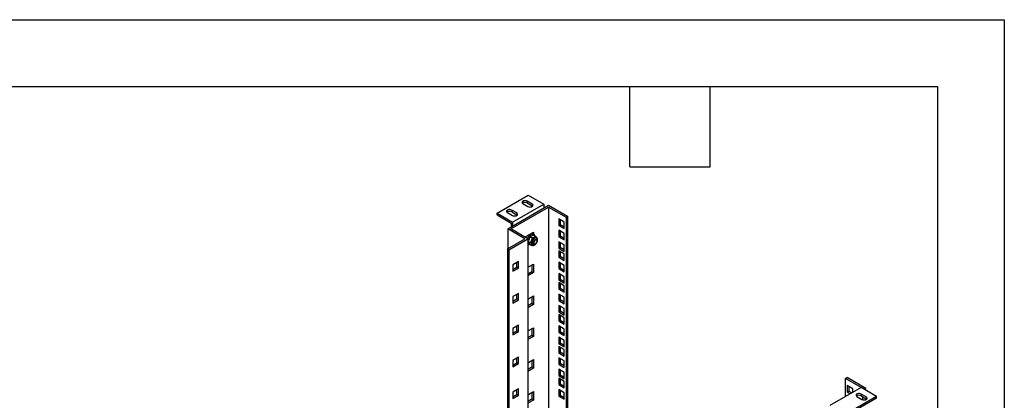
# Model space of a CAD drawing. Header units: millimetres. Extents: x 0 to 3353, y 0 to 2591.
# Tile 5 of 5: x 2231 to 3353, y 2157 to 2591. Entities that reach past the tile are written whole.
import ezdxf

# ---------------------------------------------------------------- set-up
doc = ezdxf.new("R2010")
doc.units = ezdxf.units.MM
doc.header["$LTSCALE"] = 12
doc.layers.add('TEXT', color=140, linetype='Continuous', lineweight=25)

msp = doc.modelspace()

# ---------------------------------------------------------------- linework, layer by layer
at = {"color": 7, "linetype": 'Continuous'}
for p, q in [((0.03, 2590.83), (3352.83, 2590.83)), ((3352.83, 2590.83), (3352.83, 0.03))]:
    msp.add_line(p, q, dxfattribs=at)
for p, q in [((2774.77, 2370.42), (2810.13, 2390.83)), ((2810.13, 2390.83), (2827.8, 2380.63)), ((2786.79, 2352.46), (2833.46, 2379.4)), ((2792.45, 2360.22), (2827.8, 2380.63)), ((2804.11, 2381.24), (2809.77, 2377.98)), ((2814.72, 2380.83), (2809.06, 2384.1)), ((2809.06, 2384.1), (2809.06, 2382.06)), ((2809.06, 2382.06), (2814.72, 2378.79)), ((2814.72, 2380.83), (2814.72, 2378.79)), ((2827.8, 2380.63), (2827.8, 2376.14)), ((2833.46, 2379.4), (2855.03, 2366.95)), ((2774.77, 2368.38), (2774.77, 2370.42)), ((2774.77, 2370.42), (2792.45, 2360.22)), ((2774.77, 2368.38), (2790.68, 2359.2)), ((2786.44, 2371.04), (2792.09, 2367.77)), ((2790.33, 2352.46), (2833.46, 2377.36)), ((2797.04, 2370.63), (2791.39, 2373.89)), ((2791.39, 2373.89), (2791.39, 2371.85)), ((2791.39, 2371.85), (2797.04, 2368.59)), ((2797.04, 2370.63), (2797.04, 2368.59)), ((2797.04, 2368.59), (2797.59, 2368.18)), ((2814.72, 2378.79), (2815.27, 2378.38)), ((2833.46, 2377.36), (2853.26, 2365.93)), ((2833.46, 2377.36), (2833.46, 842.27)), ((2790.68, 2359.2), (2790.68, 2354.71)), ((2792.45, 2360.22), (2792.45, 2355.73)), ((2844.95, 2363.87), (2844.95, 2356.52)), ((2851.31, 2360.2), (2844.95, 2363.87)), ((2844.95, 2356.52), (2846.72, 2357.54)), ((2846.72, 2362.85), (2846.72, 2357.54)), ((2846.72, 2357.54), (2851.31, 2354.89)), ((2851.31, 2352.85), (2851.31, 2360.2)), ((2853.26, 2365.93), (2855.03, 2366.95)), ((2853.26, 2365.93), (2853.26, 830.84)), ((2855.03, 2366.95), (2855.03, 831.86)), ((2806.24, 2341.24), (2786.79, 2352.46)), ((2786.79, 2352.46), (2786.79, 2330.01)), ((2809.77, 2341.24), (2790.33, 2352.46)), ((2807.65, 2343.86), (2816.14, 2348.76)), ((2811.63, 2345.03), (2810.65, 2345.59)), ((2810.83, 2345.49), (2810.83, 2345.7)), ((2812.6, 2345.82), (2812.6, 2346.72)), ((2814.37, 2347.74), (2814.37, 2346.63)), ((2816.09, 2345.56), (2819, 2343.88)), ((2816.14, 2348.76), (2816.14, 2346.47)), ((2816.4, 2346.33), (2816.27, 2346.4)), ((2844.95, 2356.52), (2851.31, 2352.85)), ((2844.95, 2350.89), (2844.95, 2343.54)), ((2851.31, 2347.21), (2844.95, 2350.89)), ((2846.72, 2349.87), (2846.72, 2344.56)), ((2851.31, 2339.86), (2851.31, 2347.21)), ((2786.44, 2329.81), (2806.24, 2341.24)), ((2788.2, 2328.79), (2809.77, 2341.24)), ((2807.65, 2342.46), (2807.65, 2343.86)), ((2809.77, 2341.24), (2809.77, 806.14)), ((2809.77, 2338.43), (2812.55, 2336.82)), ((2809.77, 2335.14), (2809.79, 2335.13)), ((2811.29, 2335.18), (2814.2, 2333.5)), ((2812, 2343.74), (2814.92, 2342.06)), ((2816.12, 2335.51), (2816.69, 2335.18)), ((2818.19, 2335.33), (2818.54, 2335.53)), ((2819.82, 2342.56), (2819, 2343.88)), ((2819.69, 2340.38), (2819.12, 2340.7)), ((2819.77, 2342.64), (2819.41, 2342.84)), ((2819.7, 2342.68), (2819.77, 2342.64)), ((2820.31, 2338.6), (2820.31, 2339)), ((2844.95, 2343.54), (2846.72, 2344.56)), ((2844.95, 2343.54), (2851.31, 2339.86)), ((2844.95, 2337.9), (2844.95, 2330.56)), ((2851.31, 2334.23), (2844.95, 2337.9)), ((2846.72, 2344.56), (2851.31, 2341.91)), ((2846.72, 2336.88), (2846.72, 2331.58)), ((2788.2, 2328.79), (2786.44, 2329.81)), ((2786.44, 2329.81), (2786.44, 794.71)), ((2788.2, 2328.79), (2788.2, 793.69)), ((2814.2, 2333.5), (2815.22, 2333.82)), ((2814.41, 2334.18), (2814.77, 2333.98)), ((2844.95, 2330.56), (2846.72, 2331.58)), ((2844.95, 2330.56), (2851.31, 2326.88)), ((2844.95, 2327.58), (2844.95, 2320.23)), ((2851.31, 2323.9), (2844.95, 2327.58)), ((2846.72, 2331.58), (2851.31, 2328.92)), ((2846.72, 2326.55), (2846.72, 2321.25)), ((2851.31, 2326.88), (2851.31, 2334.23)), ((2851.31, 2316.55), (2851.31, 2323.9)), ((2799.16, 2315.29), (2792.8, 2311.61)), ((2797.4, 2308.96), (2797.4, 2314.27)), ((2799.16, 2307.94), (2799.16, 2315.29)), ((2809.77, 2308.79), (2816.14, 2312.47)), ((2816.14, 2312.47), (2816.14, 2302.67)), ((2844.95, 2320.23), (2846.72, 2321.25)), ((2844.95, 2320.23), (2851.31, 2316.55)), ((2844.95, 2314.59), (2844.95, 2307.24)), ((2851.31, 2310.92), (2844.95, 2314.59)), ((2846.72, 2321.25), (2851.31, 2318.59)), ((2846.72, 2313.57), (2846.72, 2308.26)), ((2792.8, 2311.61), (2792.8, 2304.27)), ((2792.8, 2306.31), (2797.4, 2308.96)), ((2792.8, 2304.27), (2799.16, 2307.94)), ((2799.16, 2307.94), (2797.4, 2308.96)), ((2814.37, 2303.69), (2809.77, 2301.03)), ((2816.14, 2302.67), (2809.77, 2298.99)), ((2814.37, 2311.45), (2814.37, 2303.69)), ((2816.14, 2302.67), (2814.37, 2303.69)), ((2844.95, 2307.24), (2846.72, 2308.26)), ((2844.95, 2307.24), (2851.31, 2303.57)), ((2844.95, 2301.61), (2844.95, 2294.26)), ((2851.31, 2297.94), (2844.95, 2301.61)), ((2846.72, 2308.26), (2851.31, 2305.61)), ((2851.31, 2303.57), (2851.31, 2310.92)), ((2844.95, 2294.26), (2846.72, 2295.28)), ((2844.95, 2294.26), (2851.31, 2290.59)), ((2844.95, 2291.28), (2844.95, 2283.93)), ((2851.31, 2287.61), (2844.95, 2291.28)), ((2846.72, 2300.59), (2846.72, 2295.28)), ((2846.72, 2295.28), (2851.31, 2292.63)), ((2846.72, 2290.26), (2846.72, 2284.95)), ((2851.31, 2290.59), (2851.31, 2297.94)), ((2799.16, 2278.99), (2792.8, 2275.32)), ((2799.16, 2271.64), (2799.16, 2278.99)), ((2844.95, 2283.93), (2846.72, 2284.95)), ((2844.95, 2283.93), (2851.31, 2280.26)), ((2844.95, 2278.3), (2844.95, 2270.95)), ((2851.31, 2274.62), (2844.95, 2278.3)), ((2846.72, 2284.95), (2851.31, 2282.3)), ((2851.31, 2280.26), (2851.31, 2287.61)), ((2792.8, 2275.32), (2792.8, 2267.97)), ((2792.8, 2270.01), (2797.4, 2272.66)), ((2792.8, 2267.97), (2799.16, 2271.64)), ((2797.4, 2272.66), (2797.4, 2277.97)), ((2799.16, 2271.64), (2797.4, 2272.66)), ((2809.77, 2272.5), (2816.14, 2276.17)), ((2814.37, 2267.39), (2809.77, 2264.74)), ((2814.37, 2275.15), (2814.37, 2267.39)), ((2816.14, 2266.37), (2814.37, 2267.39)), ((2816.14, 2276.17), (2816.14, 2266.37)), ((2844.95, 2270.95), (2846.72, 2271.97)), ((2844.95, 2270.95), (2851.31, 2267.27)), ((2846.72, 2277.28), (2846.72, 2271.97)), ((2846.72, 2271.97), (2851.31, 2269.32)), ((2851.31, 2267.27), (2851.31, 2274.62)), ((2816.14, 2266.37), (2809.77, 2262.7)), ((2844.95, 2265.31), (2844.95, 2257.96)), ((2851.31, 2261.64), (2844.95, 2265.31)), ((2844.95, 2257.96), (2846.72, 2258.99)), ((2844.95, 2257.96), (2851.31, 2254.29)), ((2846.72, 2264.29), (2846.72, 2258.99)), ((2846.72, 2258.99), (2851.31, 2256.33)), ((2851.31, 2254.29), (2851.31, 2261.64)), ((2844.95, 2254.98), (2844.95, 2247.64)), ((2851.31, 2251.31), (2844.95, 2254.98)), ((2844.95, 2247.64), (2846.72, 2248.66)), ((2844.95, 2247.64), (2851.31, 2243.96)), ((2846.72, 2253.96), (2846.72, 2248.66)), ((2846.72, 2248.66), (2851.31, 2246)), ((2851.31, 2243.96), (2851.31, 2251.31)), ((2799.16, 2242.7), (2792.8, 2239.02)), ((2792.8, 2239.02), (2792.8, 2231.67)), ((2792.8, 2233.72), (2797.4, 2236.37)), ((2792.8, 2231.67), (2799.16, 2235.35)), ((2797.4, 2236.37), (2797.4, 2241.68)), ((2799.16, 2235.35), (2797.4, 2236.37)), ((2799.16, 2235.35), (2799.16, 2242.7)), ((2809.77, 2236.2), (2816.14, 2239.88)), ((2814.37, 2238.85), (2814.37, 2231.1)), ((2816.14, 2239.88), (2816.14, 2230.08)), ((2844.95, 2242), (2844.95, 2234.65)), ((2851.31, 2238.33), (2844.95, 2242)), ((2844.95, 2234.65), (2846.72, 2235.67)), ((2844.95, 2234.65), (2851.31, 2230.98)), ((2846.72, 2240.98), (2846.72, 2235.67)), ((2846.72, 2235.67), (2851.31, 2233.02)), ((2851.31, 2230.98), (2851.31, 2238.33)), ((2814.37, 2231.1), (2809.77, 2228.44)), ((2816.14, 2230.08), (2809.77, 2226.4)), ((2816.14, 2230.08), (2814.37, 2231.1)), ((2844.95, 2229.02), (2844.95, 2221.67)), ((2851.31, 2225.34), (2844.95, 2229.02)), ((2844.95, 2221.67), (2846.72, 2222.69)), ((2846.72, 2228), (2846.72, 2222.69)), ((2846.72, 2222.69), (2851.31, 2220.04)), ((2851.31, 2218), (2851.31, 2225.34)), ((2844.95, 2221.67), (2851.31, 2218)), ((2844.95, 2218.69), (2844.95, 2211.34)), ((2851.31, 2215.02), (2844.95, 2218.69)), ((2844.95, 2211.34), (2846.72, 2212.36)), ((2844.95, 2211.34), (2851.31, 2207.67)), ((2846.72, 2217.67), (2846.72, 2212.36)), ((2846.72, 2212.36), (2851.31, 2209.71)), ((2851.31, 2207.67), (2851.31, 2215.02)), ((2799.16, 2206.4), (2792.8, 2202.73)), ((2792.8, 2202.73), (2792.8, 2195.38)), ((2792.8, 2197.42), (2797.4, 2200.07)), ((2797.4, 2200.07), (2797.4, 2205.38)), ((2799.16, 2199.05), (2797.4, 2200.07)), ((2799.16, 2199.05), (2799.16, 2206.4)), ((2809.77, 2199.91), (2816.14, 2203.58)), ((2814.37, 2202.56), (2814.37, 2194.8)), ((2816.14, 2203.58), (2816.14, 2193.78)), ((2844.95, 2205.71), (2844.95, 2198.36)), ((2851.31, 2202.03), (2844.95, 2205.71)), ((2846.72, 2204.69), (2846.72, 2199.38)), ((2851.31, 2194.68), (2851.31, 2202.03)), ((2792.8, 2195.38), (2799.16, 2199.05)), ((2814.37, 2194.8), (2809.77, 2192.15)), ((2816.14, 2193.78), (2809.77, 2190.11)), ((2816.14, 2193.78), (2814.37, 2194.8)), ((2844.95, 2198.36), (2846.72, 2199.38)), ((2844.95, 2198.36), (2851.31, 2194.68)), ((2844.95, 2192.72), (2844.95, 2185.37)), ((2851.31, 2189.05), (2844.95, 2192.72)), ((2846.72, 2199.38), (2851.31, 2196.72)), ((2846.72, 2191.7), (2846.72, 2186.4)), ((2851.31, 2181.7), (2851.31, 2189.05)), ((2844.95, 2185.37), (2846.72, 2186.4)), ((2844.95, 2185.37), (2851.31, 2181.7)), ((2844.95, 2182.39), (2844.95, 2175.05)), ((2851.31, 2178.72), (2844.95, 2182.39)), ((2846.72, 2186.4), (2851.31, 2183.74)), ((2846.72, 2181.37), (2846.72, 2176.07)), ((2851.31, 2171.37), (2851.31, 2178.72)), ((3171.81, 2182.04), (3173.58, 2183.06)), ((3189.49, 2171.83), (3171.81, 2182.04)), ((3171.81, 2161.63), (3171.81, 2182.04)), ((3195.14, 2170.61), (3173.58, 2183.06)), ((2799.16, 2170.11), (2792.8, 2166.43)), ((2792.8, 2166.43), (2792.8, 2159.08)), ((2797.4, 2163.78), (2797.4, 2169.09)), ((2799.16, 2162.76), (2799.16, 2170.11)), ((2809.77, 2163.61), (2816.14, 2167.28)), ((2814.37, 2166.26), (2814.37, 2158.51)), ((2816.14, 2167.28), (2816.14, 2157.49)), ((2844.95, 2175.05), (2846.72, 2176.07)), ((2844.95, 2175.05), (2851.31, 2171.37)), ((2844.95, 2169.41), (2844.95, 2162.06)), ((2851.31, 2165.74), (2844.95, 2169.41)), ((2846.72, 2176.07), (2851.31, 2173.41)), ((2846.72, 2168.39), (2846.72, 2163.08)), ((3189.49, 2171.83), (3154.13, 2151.42)), ((3180.12, 2170.42), (3173.75, 2174.1)), ((3173.75, 2174.1), (3173.75, 2166.75)), ((3173.75, 2166.75), (3175.52, 2167.77)), ((3173.75, 2166.75), (3177.22, 2164.75)), ((3175.52, 2173.08), (3175.52, 2167.77)), ((3175.52, 2167.77), (3178.98, 2165.77)), ((3180.12, 2166.42), (3180.12, 2170.42)), ((3207.17, 2161.63), (3189.49, 2171.83)), ((3193.38, 2169.59), (3195.14, 2170.61)), ((3195.14, 2168.57), (3195.14, 2170.61)), ((2792.8, 2161.13), (2797.4, 2163.78)), ((2792.8, 2159.08), (2799.16, 2162.76)), ((2799.16, 2162.76), (2797.4, 2163.78)), ((2814.37, 2158.51), (2809.77, 2155.85)), ((2816.14, 2157.49), (2809.77, 2153.81)), ((2816.14, 2157.49), (2814.37, 2158.51)), ((2844.95, 2162.06), (2846.72, 2163.08)), ((2844.95, 2162.06), (2851.31, 2158.39)), ((2846.72, 2163.08), (2851.31, 2160.43)), ((2851.31, 2158.39), (2851.31, 2165.74)), ((3207.17, 2161.63), (3171.81, 2141.22)), ((3207.17, 2159.59), (3171.81, 2139.18)), ((3184.89, 2161.42), (3190.55, 2158.16)), ((3195.5, 2161.02), (3189.84, 2164.28)), ((3189.84, 2164.28), (3189.84, 2162.24)), ((3189.84, 2162.24), (3195.5, 2158.97)), ((3191.26, 2161.42), (3191.26, 2157.84)), ((3195.14, 2157.98), (3195.14, 2159.18)), ((3195.5, 2161.02), (3195.5, 2158.97)), ((3195.5, 2158.97), (3196.04, 2158.57)), ((3207.17, 2159.59), (3207.17, 2161.63))]:
    msp.add_line(p, q)
at = {"flags": 128}
for points in [[(2809.06, 2384.1), (2808.07, 2384.5), (2806.89, 2384.68), (2805.68, 2384.62), (2804.58, 2384.33), (2803.72, 2383.83), (2803.21, 2383.19), (2803.1, 2382.49), (2803.42, 2381.82), (2804.11, 2381.24)], [(2809.77, 2377.98), (2810.77, 2377.57), (2811.94, 2377.39), (2813.15, 2377.45), (2814.25, 2377.75), (2815.11, 2378.25), (2815.63, 2378.88), (2815.73, 2379.58), (2815.42, 2380.26), (2814.72, 2380.83)], [(2791.39, 2373.89), (2790.39, 2374.3), (2789.22, 2374.48), (2788.01, 2374.42), (2786.9, 2374.12), (2786.04, 2373.62), (2785.53, 2372.99), (2785.43, 2372.29), (2785.74, 2371.61), (2786.44, 2371.04)], [(2792.09, 2367.77), (2793.09, 2367.37), (2794.26, 2367.19), (2795.47, 2367.25), (2796.58, 2367.54), (2797.44, 2368.04), (2797.95, 2368.68), (2798.06, 2369.38), (2797.74, 2370.05), (2797.04, 2370.63)], [(2816.27, 2346.4), (2815.71, 2346.63), (2814.78, 2346.69), (2813.76, 2346.44), (2812.69, 2345.88), (2811.64, 2345.05), (2810.67, 2343.98), (2809.82, 2342.74), (2809.21, 2341.56)], [(2817.82, 2344.56), (2817.69, 2344.93), (2817.2, 2345.75), (2816.5, 2346.28), (2815.63, 2346.51), (2814.64, 2346.41), (2813.59, 2346), (2812.52, 2345.29), (2811.5, 2344.33)], [(2814.41, 2334.18), (2814.36, 2334.22), (2813.79, 2334.79), (2813.46, 2335.65), (2813.38, 2336.71), (2813.57, 2337.91), (2814, 2339.15), (2814.65, 2340.35), (2815.47, 2341.41)], [(2814.74, 2334), (2814.71, 2334.01), (2814.15, 2334.59), (2813.81, 2335.44), (2813.74, 2336.51), (2813.92, 2337.71), (2814.36, 2338.95), (2815.01, 2340.14), (2815.83, 2341.2)], [(2816.32, 2340.71), (2815.56, 2339.71), (2814.96, 2338.58), (2814.58, 2337.41), (2814.44, 2336.3), (2814.56, 2335.33), (2814.93, 2334.59), (2815.52, 2334.13), (2816.28, 2334), (2817.14, 2334.2), (2818.05, 2334.71), (2818.92, 2335.5), (2819.69, 2336.5), (2820.28, 2337.63), (2820.67, 2338.8), (2820.8, 2339.91), (2820.68, 2340.88), (2820.31, 2341.62), (2819.72, 2342.08), (2818.97, 2342.21), (2818.1, 2342.01), (2817.19, 2341.5), (2816.32, 2340.71)], [(2815.47, 2341.41), (2816.4, 2342.25), (2817.36, 2342.82), (2818.29, 2343.07), (2819.12, 2342.98), (2819.41, 2342.84)], [(2815.83, 2341.2), (2816.75, 2342.05), (2817.71, 2342.62), (2818.64, 2342.86), (2819.47, 2342.77), (2819.7, 2342.68)], [(2818.19, 2335.33), (2817.86, 2335.17), (2817.16, 2335.04), (2816.59, 2335.25), (2816.21, 2335.76), (2816.07, 2336.51), (2816.18, 2337.42), (2816.54, 2338.37), (2817.09, 2339.25), (2817.78, 2339.95), (2818.52, 2340.39), (2819.21, 2340.52), (2819.79, 2340.31), (2820.17, 2339.8), (2820.17, 2339.8)], [(2820.19, 2339.26), (2819.82, 2339.72), (2819.26, 2339.86), (2818.58, 2339.64), (2817.9, 2339.11), (2817.32, 2338.35), (2816.92, 2337.47), (2816.77, 2336.61), (2816.89, 2335.89), (2817.26, 2335.43), (2817.82, 2335.3), (2818.49, 2335.51), (2819.17, 2336.04), (2819.76, 2336.8), (2820.16, 2337.68), (2820.31, 2338.54), (2820.19, 2339.26)], [(2820.17, 2339.8), (2820.31, 2339.05), (2820.31, 2339)], [(3189.84, 2164.28), (3188.85, 2164.68), (3187.67, 2164.86), (3186.46, 2164.8), (3185.36, 2164.51), (3184.5, 2164.01), (3183.99, 2163.38), (3183.88, 2162.68), (3184.19, 2162), (3184.89, 2161.42)], [(3190.55, 2158.16), (3191.54, 2157.76), (3192.72, 2157.57), (3193.93, 2157.63), (3195.03, 2157.93), (3195.89, 2158.43), (3196.4, 2159.06), (3196.51, 2159.76), (3196.2, 2160.44), (3195.5, 2161.02)]]:
    msp.add_lwpolyline(points, dxfattribs=at)
for centre, radius, start, end in [((2806.61, 2377.84), 4.88, 59.85932, 128.63351), ((2788.94, 2367.63), 4.88, 59.85932, 128.63351), ((2819.71, 2336.89), 11.09, 137.83558, 156.25744), ((2811.36, 2337.11), 2.52, 230.98155, 287.42428), ((3187.39, 2158.02), 4.88, 59.85932, 128.63351)]:
    msp.add_arc(centre, radius, start, end)
for points, knots in [([(2816.09, 2345.56), (2816.03, 2345.51), (2815.92, 2345.42), (2815.74, 2345.28), (2815.56, 2345.14), (2815.37, 2345.01), (2815.18, 2344.89), (2814.98, 2344.78), (2814.78, 2344.67), (2814.58, 2344.57), (2814.28, 2344.43), (2813.86, 2344.26), (2813.3, 2344.07), (2812.68, 2343.89), (2812.23, 2343.79), (2812, 2343.74)], [0, 0, 0, 0, 0.0602456, 0.1191789, 0.1768447, 0.2332912, 0.2885694, 0.3427339, 0.3958427, 0.4479571, 0.4991422, 0.615793, 0.73773, 0.8656093, 1, 1, 1, 1]), ([(2812, 2343.74), (2811.77, 2342.78), (2811.33, 2340.93), (2810.27, 2339.44), (2809.77, 2338.73)], [0, 0, 0, 0, 0.5227697, 1, 1, 1, 1]), ([(2809.77, 2338.28), (2810.15, 2337.72), (2810.96, 2336.51), (2811.17, 2335.64), (2811.29, 2335.18)], [0, 0, 0, 0, 0.46814792, 1, 1, 1, 1]), ([(2814.92, 2342.06), (2814.89, 2341.93), (2814.84, 2341.69), (2814.75, 2341.33), (2814.66, 2340.98), (2814.53, 2340.51), (2814.34, 2339.93), (2814.06, 2339.26), (2813.74, 2338.61), (2813.38, 2337.99), (2812.98, 2337.39), (2812.69, 2337.02), (2812.55, 2336.82)], [0, 0, 0, 0, 0.0644875, 0.1273693, 0.1889817, 0.2497094, 0.375465, 0.4990982, 0.6235394, 0.7497266, 0.8723224, 1, 1, 1, 1]), ([(2812.55, 2336.82), (2812.61, 2336.74), (2812.72, 2336.58), (2812.89, 2336.33), (2813.04, 2336.1), (2813.24, 2335.79), (2813.46, 2335.41), (2813.69, 2334.98), (2813.88, 2334.57), (2814.03, 2334.19), (2814.13, 2333.83), (2814.18, 2333.61), (2814.2, 2333.5)], [0, 0, 0, 0, 0.0644178, 0.1272679, 0.1888946, 0.2496898, 0.3753656, 0.4990409, 0.6234518, 0.7496951, 0.872298, 1, 1, 1, 1]), ([(2814.74, 2334.01), (2814.96, 2333.9), (2815.42, 2333.68), (2816.24, 2333.69), (2817.13, 2333.96), (2818.03, 2334.5), (2818.91, 2335.28), (2819.67, 2336.26), (2820.23, 2337.21), (2820.45, 2337.82), (2820.53, 2338.05)], [0, 0, 0, 0, 0.1161925, 0.2420768, 0.37188748, 0.50738593, 0.64511245, 0.78259784, 0.91986888, 1, 1, 1, 1]), ([(2819, 2343.88), (2818.94, 2343.83), (2818.82, 2343.73), (2818.63, 2343.58), (2818.43, 2343.43), (2818.15, 2343.25), (2817.78, 2343.03), (2817.29, 2342.78), (2816.75, 2342.56), (2816.17, 2342.37), (2815.56, 2342.2), (2815.13, 2342.11), (2814.92, 2342.06)], [0, 0, 0, 0, 0.064433, 0.127286, 0.1889098, 0.249704, 0.3753976, 0.4991106, 0.6234576, 0.7497237, 0.8722541, 1, 1, 1, 1]), ([(2820.53, 2338.05), (2820.59, 2338.21), (2820.81, 2338.75), (2820.96, 2339.68), (2820.96, 2340.77), (2820.69, 2341.66), (2820.26, 2342.33), (2819.85, 2342.56), (2819.67, 2342.65)], [0, 0, 0, 0, 0.08248567, 0.28110147, 0.4815359, 0.68388629, 0.86066751, 1, 1, 1, 1])]:
    msp.add_open_spline(points, degree=3, knots=knots)
at = {"layer": 'TEXT'}
for p, q in [((76.2, 2514.6), (3276.6, 2514.6)), ((2926.08, 2423.16), (2926.08, 2514.6)), ((3017.52, 2423.16), (3017.52, 2514.6)), ((3276.6, 2514.6), (3276.6, 76.2)), ((2926.08, 2423.16), (3017.52, 2423.16))]:
    msp.add_line(p, q, dxfattribs=at)

doc.saveas('drawing.dxf')
